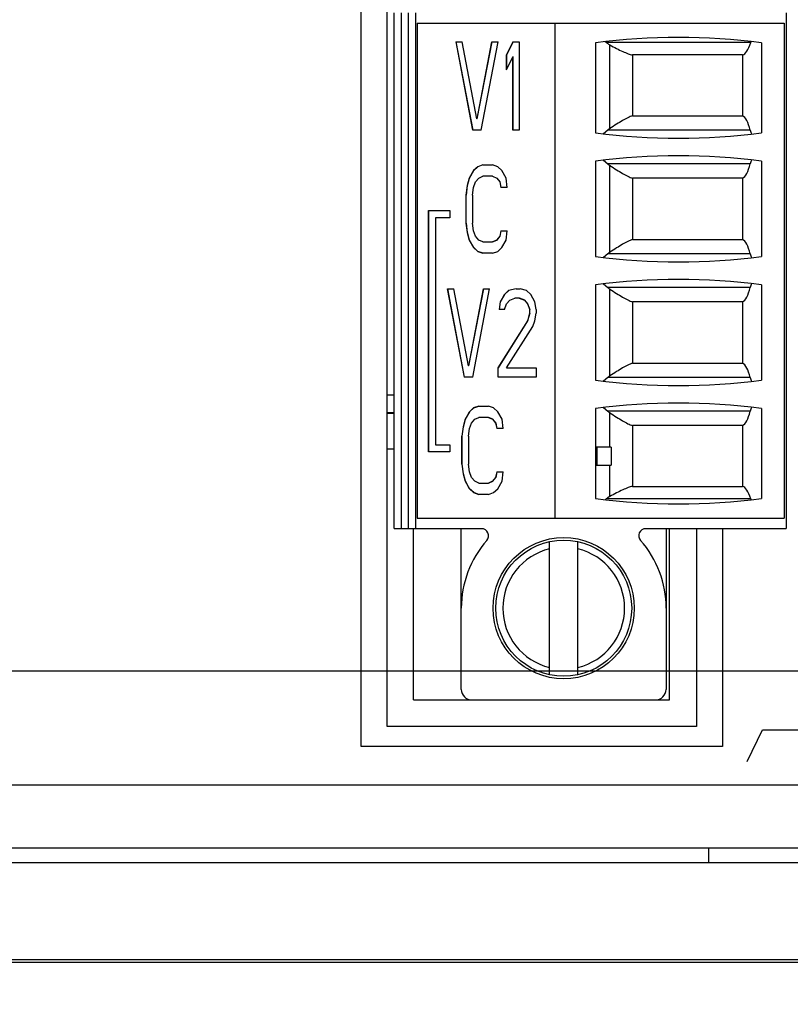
# Model space of a CAD drawing. Header units: inches. Extents: x 0 to 34, y 0 to 22.
# Tile 77 of 111: x 16.5 to 17.4, y 16.4 to 17.5. Entities that reach past the tile are written whole.
import ezdxf

# ---------------------------------------------------------------- set-up
doc = ezdxf.new("R2010")
doc.units = ezdxf.units.IN
doc.header["$LTSCALE"] = 1.87
doc.header["$MEASUREMENT"] = 0
doc.layers.get('0').update_dxf_attribs({"linetype": 'CONTINUOUS'})
for name, color, linetype in [('02___PRT_ALL_AXES', 7, 'CONTINUOUS'), ('ARTWORK', 7, 'CONTINUOUS'), ('DIMENSIONS', 7, 'CONTINUOUS')]:
    doc.layers.add(name, color=color, linetype=linetype)
doc.styles.get("Standard").update_dxf_attribs({"font": 'txt', "width": 0.8})
doc.dimstyles.new('DIMSTYLE_1', dxfattribs={"dimtxt": 0.125, "dimasz": 0.18, "dimexe": 0.125, "dimexo": 0.0625, "dimgap": 0.0625, "dimtad": 0, "dimtih": 1, "dimtoh": 1, "dimzin": 4, "dimdsep": 46, "dimtxsty": 'STANDARD', "dimblk": '_FILLED', "dimblk1": '_FILLED', "dimblk2": '_FILLED', "dimcen": 0.09, "dimadec": 0, "dimazin": 0, "dimtp": 0.01, "dimtm": 0.01, "dimtfac": 1, "dimtofl": 0, "dimtmove": 0, "dimatfit": 3, "dimldrblk": '_FILLED', "dimfxl": 1, "dimtolj": 1, "dimtzin": 4, "dimarcsym": 0})

# ---------------------------------------------------------------- blocks, each defined once
blk = doc.blocks.new('_FILLED')
at = {"color": 0, "linetype": 'BYBLOCK'}
blk.add_solid([(0, 0), (-1, 0.1736), (-1, -0.1736)], dxfattribs=at)
blk = doc.blocks.new('*D8')
at = {"layer": 'DIMENSIONS', "color": 2, "linetype": 'CONTINUOUS'}
for p, q in [((13.7107, 16.5513), (13.7107, 15.5492)), ((17.6754, 16.534), (17.6754, 15.5492)), ((13.7107, 15.6742), (15.018, 15.6742)), ((17.6754, 15.6742), (16.368, 15.6742))]:
    blk.add_line(p, q, dxfattribs=at)
at = {"layer": 'DIMENSIONS', "color": 2, "linetype": 'CONTINUOUS', "xscale": 0.18, "yscale": 0.18, "zscale": 0.18, "rotation": 180}
blk.add_blockref('_FILLED', (13.7107, 15.6742), dxfattribs=at)
at = {"layer": 'DIMENSIONS', "color": 2, "linetype": 'CONTINUOUS', "xscale": 0.18, "yscale": 0.18, "zscale": 0.18}
blk.add_blockref('_FILLED', (17.6754, 15.6742), dxfattribs=at)
at = {"layer": 'DIMENSIONS', "color": 2, "linetype": 'CONTINUOUS', "insert": (15.693, 15.7367), "char_height": 0.125, "width": 1.225, "attachment_point": 2, "line_spacing_factor": 0.9}
blk.add_mtext('3.96{\\Ftxt.shx;\\W1.000000;\\H0.125000; }[100.7]', dxfattribs=at)
blk = doc.blocks.new('*D9')
at = {"layer": 'DIMENSIONS', "color": 2, "linetype": 'CONTINUOUS'}
for p, q in [((17.8613, 16.5841), (17.8613, 14.7992)), ((13.7107, 16.5513), (13.7107, 14.7992)), ((13.7107, 14.9242), (15.111, 14.9242)), ((17.8613, 14.9242), (16.461, 14.9242))]:
    blk.add_line(p, q, dxfattribs=at)
at = {"layer": 'DIMENSIONS', "color": 2, "linetype": 'CONTINUOUS', "xscale": 0.18, "yscale": 0.18, "zscale": 0.18, "rotation": 180}
blk.add_blockref('_FILLED', (13.7107, 14.9242), dxfattribs=at)
at = {"layer": 'DIMENSIONS', "color": 2, "linetype": 'CONTINUOUS', "xscale": 0.18, "yscale": 0.18, "zscale": 0.18}
blk.add_blockref('_FILLED', (17.8613, 14.9242), dxfattribs=at)
at = {"layer": 'DIMENSIONS', "color": 2, "linetype": 'CONTINUOUS', "insert": (15.786, 14.9867), "char_height": 0.125, "width": 1.225, "attachment_point": 2, "line_spacing_factor": 0.9}
blk.add_mtext('4.15{\\Ftxt.shx;\\W1.000000;\\H0.125000; }[105.4]', dxfattribs=at)
blk = doc.blocks.new('*D10')
at = {"layer": 'DIMENSIONS', "color": 2, "linetype": 'CONTINUOUS'}
for p, q in [((12.8987, 16.7609), (12.8987, 17.1209)), ((17.4485, 16.7609), (12.7737, 16.7609)), ((14.7138, 16.4245), (12.7737, 16.4245)), ((12.8987, 16.4245), (12.8987, 15.8947)), ((12.8987, 15.8947), (12.7812, 15.8947))]:
    blk.add_line(p, q, dxfattribs=at)
at = {"layer": 'DIMENSIONS', "color": 2, "linetype": 'CONTINUOUS', "xscale": 0.18, "yscale": 0.18, "zscale": 0.18}
for p, rotation in [((12.8987, 16.7609), 270), ((12.8987, 16.4245), 90)]:
    blk.add_blockref('_FILLED', p, dxfattribs=dict(at, rotation=rotation))
at = {"layer": 'DIMENSIONS', "color": 2, "linetype": 'CONTINUOUS', "insert": (12.7187, 15.9572), "char_height": 0.125, "width": 0.925, "attachment_point": 3, "line_spacing_factor": 0.9}
blk.add_mtext('.34{\\Ftxt.shx;\\W1.000000;\\H0.125000; }[8.5]', dxfattribs=at)

msp = doc.modelspace()

# ---------------------------------------------------------------- linework, layer by layer
at = {"color": 3, "linetype": 'CONTINUOUS'}
for p, q in [((16.9313, 16.6992), (16.9313, 17.7162)), ((17.2763, 16.9196), (17.2763, 16.6992)), ((17.2763, 16.6992), (16.9313, 16.6992)), ((17.2898, 16.5637), (17.2898, 16.5472))]:
    msp.add_line(p, q, dxfattribs=at)
at = {"color": 7, "linetype": 'CONTINUOUS'}
for p, q in [((16.9392, 16.9196), (16.9392, 17.4944)), ((16.9471, 17.4944), (16.9471, 16.9196)), ((16.955, 16.9196), (16.955, 17.4944)), ((16.9628, 17.4944), (16.9628, 16.9196)), ((17.3762, 17.4944), (17.3762, 16.9196)), ((16.9648, 17.4826), (16.9648, 16.9314)), ((16.9648, 17.4826), (17.3742, 17.4826)), ((17.1183, 17.4826), (17.1183, 16.9314)), ((17.3742, 17.4826), (17.3742, 16.9314)), ((17.008, 17.462), (17.0268, 17.3635)), ((17.008, 17.462), (17.015, 17.462)), ((17.027, 17.3635), (17.0082, 17.462)), ((17.0315, 17.3761), (17.015, 17.462)), ((17.048, 17.462), (17.0315, 17.3761)), ((17.0317, 17.3761), (17.0482, 17.462)), ((17.0362, 17.3635), (17.055, 17.462)), ((17.048, 17.462), (17.055, 17.462)), ((17.0715, 17.462), (17.0644, 17.4473)), ((17.0647, 17.4473), (17.0717, 17.462)), ((17.0715, 17.462), (17.0785, 17.462)), ((17.0785, 17.462), (17.0785, 17.3635)), ((17.1636, 17.4609), (17.1636, 17.3606)), ((17.3367, 17.4613), (17.1756, 17.4613)), ((17.1798, 17.3654), (17.1798, 17.4585)), ((17.3487, 17.4609), (17.3487, 17.3606)), ((17.0644, 17.4306), (17.0644, 17.4473)), ((17.0647, 17.4473), (17.0644, 17.4473)), ((17.0644, 17.4306), (17.0715, 17.4452)), ((17.0647, 17.431), (17.0647, 17.4473)), ((17.0715, 17.3635), (17.0715, 17.4452)), ((17.0717, 17.4452), (17.0715, 17.4452)), ((17.0717, 17.3635), (17.0717, 17.4452)), ((17.2049, 17.4473), (17.2049, 17.3796)), ((17.3277, 17.4473), (17.2049, 17.4473)), ((17.3277, 17.4473), (17.3277, 17.3796)), ((17.0317, 17.3761), (17.0315, 17.3761)), ((17.2049, 17.3796), (17.3277, 17.3796)), ((17.0362, 17.3635), (17.0268, 17.3635)), ((17.0785, 17.3635), (17.0715, 17.3635)), ((17.1773, 17.3635), (17.1724, 17.3596)), ((17.3363, 17.3635), (17.1773, 17.3635)), ((17.0323, 17.3227), (17.0276, 17.3186)), ((17.0279, 17.3186), (17.0326, 17.3227)), ((17.0382, 17.3248), (17.0323, 17.3227)), ((17.0326, 17.3227), (17.0323, 17.3227)), ((17.0382, 17.3248), (17.0488, 17.3248)), ((17.0547, 17.3227), (17.0488, 17.3248)), ((17.0594, 17.3186), (17.0547, 17.3227)), ((17.1636, 17.3291), (17.1636, 17.2228)), ((17.1724, 17.33), (17.1773, 17.3261)), ((17.3363, 17.3261), (17.1773, 17.3261)), ((17.1798, 17.2276), (17.1798, 17.3242)), ((17.3487, 17.3291), (17.3487, 17.2228)), ((17.0229, 17.3102), (17.0206, 17.3018)), ((17.0208, 17.3018), (17.0232, 17.3102)), ((17.0276, 17.3186), (17.0229, 17.3102)), ((17.0232, 17.3102), (17.0229, 17.3102)), ((17.0232, 17.3102), (17.0279, 17.3186)), ((17.0279, 17.3186), (17.0276, 17.3186)), ((17.03, 17.306), (17.0335, 17.3102)), ((17.0335, 17.3102), (17.0382, 17.3123)), ((17.049, 17.3123), (17.0382, 17.3123)), ((17.0488, 17.3123), (17.0535, 17.3102)), ((17.0535, 17.3102), (17.057, 17.306)), ((17.0538, 17.3102), (17.0535, 17.3102)), ((17.0573, 17.306), (17.0538, 17.3102)), ((17.0641, 17.3102), (17.0594, 17.3186)), ((17.0653, 17.2997), (17.0641, 17.3102)), ((17.0206, 17.3018), (17.0194, 17.2913)), ((17.0196, 17.2913), (17.0208, 17.3018)), ((17.0208, 17.3018), (17.0206, 17.3018)), ((17.0265, 17.2913), (17.0276, 17.2997)), ((17.0276, 17.2997), (17.03, 17.306)), ((17.057, 17.306), (17.0582, 17.2997)), ((17.0573, 17.306), (17.057, 17.306)), ((17.0585, 17.2997), (17.0573, 17.306)), ((17.0653, 17.2997), (17.0582, 17.2997)), ((17.2049, 17.31), (17.2049, 17.2418)), ((17.3277, 17.31), (17.2049, 17.31)), ((17.3277, 17.31), (17.3277, 17.2418)), ((17.0194, 17.2599), (17.0194, 17.2913)), ((17.0196, 17.2913), (17.0194, 17.2913)), ((17.0196, 17.2599), (17.0196, 17.2913)), ((17.0265, 17.2913), (17.0265, 17.2599)), ((16.9776, 17.0052), (16.9776, 17.2739)), ((16.9776, 17.2739), (17.0011, 17.2739)), ((16.9778, 17.0052), (16.9778, 17.2739)), ((17.0011, 17.2739), (17.0011, 17.266)), ((16.9851, 17.266), (16.9851, 17.0131)), ((17.0011, 17.266), (16.9851, 17.266)), ((17.0196, 17.2599), (17.0194, 17.2599)), ((17.0194, 17.2599), (17.0206, 17.2495)), ((17.0208, 17.2495), (17.0196, 17.2599)), ((17.0276, 17.2515), (17.0265, 17.2599)), ((17.0208, 17.2495), (17.0206, 17.2495)), ((17.0206, 17.2495), (17.0229, 17.2411)), ((17.0232, 17.2411), (17.0208, 17.2495)), ((17.03, 17.2453), (17.0276, 17.2515)), ((17.0335, 17.2411), (17.03, 17.2453)), ((17.057, 17.2453), (17.0535, 17.2411)), ((17.0538, 17.2411), (17.0573, 17.2453)), ((17.0582, 17.2515), (17.057, 17.2453)), ((17.0573, 17.2453), (17.057, 17.2453)), ((17.0573, 17.2453), (17.0585, 17.2515)), ((17.0582, 17.2515), (17.0653, 17.2515)), ((17.0641, 17.2411), (17.0653, 17.2515)), ((17.0229, 17.2411), (17.0276, 17.2327)), ((17.0232, 17.2411), (17.0229, 17.2411)), ((17.0279, 17.2327), (17.0232, 17.2411)), ((17.0382, 17.239), (17.0335, 17.2411)), ((17.0382, 17.239), (17.049, 17.239)), ((17.0535, 17.2411), (17.0488, 17.239)), ((17.049, 17.239), (17.0538, 17.2411)), ((17.0538, 17.2411), (17.0535, 17.2411)), ((17.0594, 17.2327), (17.0641, 17.2411)), ((17.2049, 17.2418), (17.3277, 17.2418)), ((17.0276, 17.2327), (17.0323, 17.2285)), ((17.0279, 17.2327), (17.0276, 17.2327)), ((17.0326, 17.2285), (17.0279, 17.2327)), ((17.0326, 17.2285), (17.0323, 17.2285)), ((17.0323, 17.2285), (17.0382, 17.2264)), ((17.0383, 17.2265), (17.0326, 17.2285)), ((17.0488, 17.2264), (17.0382, 17.2264)), ((17.0488, 17.2264), (17.0547, 17.2285)), ((17.0547, 17.2285), (17.0594, 17.2327)), ((17.1773, 17.2258), (17.1724, 17.2218)), ((17.3363, 17.2258), (17.1773, 17.2258)), ((17.1636, 17.1913), (17.1636, 17.085)), ((17.1724, 17.1922), (17.1773, 17.1883)), ((17.3487, 17.1913), (17.3487, 17.085)), ((16.9986, 17.1869), (17.0056, 17.1869)), ((16.9986, 17.1869), (17.0174, 17.0885)), ((17.0176, 17.0885), (16.9988, 17.1869)), ((17.0221, 17.101), (17.0056, 17.1869)), ((17.0386, 17.1869), (17.0221, 17.101)), ((17.0223, 17.101), (17.0388, 17.1869)), ((17.0268, 17.0885), (17.0456, 17.1869)), ((17.0386, 17.1869), (17.0456, 17.1869)), ((17.0621, 17.1806), (17.0574, 17.1722)), ((17.0576, 17.1722), (17.0623, 17.1806)), ((17.0668, 17.1848), (17.0621, 17.1806)), ((17.0623, 17.1806), (17.0621, 17.1806)), ((17.0623, 17.1806), (17.0671, 17.1848)), ((17.0751, 17.1869), (17.0668, 17.1848)), ((17.0671, 17.1848), (17.0668, 17.1848)), ((17.0751, 17.1869), (17.0798, 17.1869)), ((17.0868, 17.1848), (17.0798, 17.1869)), ((17.0915, 17.1806), (17.0868, 17.1848)), ((17.0962, 17.1722), (17.0915, 17.1806)), ((17.3363, 17.1883), (17.1773, 17.1883)), ((17.1798, 17.0898), (17.1798, 17.1864)), ((17.0574, 17.1722), (17.0562, 17.1639)), ((17.0565, 17.1639), (17.0576, 17.1722)), ((17.0576, 17.1722), (17.0574, 17.1722)), ((17.0621, 17.1639), (17.0645, 17.1701)), ((17.0645, 17.1701), (17.068, 17.1743)), ((17.068, 17.1743), (17.0739, 17.1764)), ((17.0788, 17.1764), (17.0739, 17.1764)), ((17.0786, 17.1764), (17.0845, 17.1743)), ((17.0847, 17.1743), (17.0788, 17.1764)), ((17.0845, 17.1743), (17.088, 17.1701)), ((17.0847, 17.1743), (17.0845, 17.1743)), ((17.0882, 17.1701), (17.0847, 17.1743)), ((17.0882, 17.1701), (17.088, 17.1701)), ((17.088, 17.1701), (17.0904, 17.1639)), ((17.0906, 17.1639), (17.0882, 17.1701)), ((17.0974, 17.1639), (17.0962, 17.1722)), ((17.3277, 17.1722), (17.2049, 17.1722)), ((17.2049, 17.1722), (17.2049, 17.104)), ((17.3277, 17.1722), (17.3277, 17.104)), ((17.0621, 17.1639), (17.0562, 17.1639)), ((17.0904, 17.1597), (17.088, 17.1513)), ((17.0882, 17.1513), (17.0906, 17.1597)), ((17.0906, 17.1639), (17.0904, 17.1639)), ((17.0904, 17.1597), (17.0904, 17.1639)), ((17.0906, 17.1597), (17.0904, 17.1597)), ((17.0906, 17.1597), (17.0906, 17.1639)), ((17.0962, 17.1513), (17.0974, 17.1597)), ((17.0974, 17.1639), (17.0974, 17.1597)), ((17.088, 17.1513), (17.0551, 17.0989)), ((17.0553, 17.0989), (17.0882, 17.1513)), ((17.0882, 17.1513), (17.088, 17.1513)), ((17.0939, 17.145), (17.0962, 17.1513)), ((17.0645, 17.0989), (17.0939, 17.145)), ((17.2049, 17.104), (17.3277, 17.104)), ((17.0223, 17.101), (17.0221, 17.101)), ((17.0551, 17.0885), (17.0551, 17.0989)), ((17.0553, 17.0989), (17.0551, 17.0989)), ((17.0553, 17.0885), (17.0553, 17.0989)), ((17.0645, 17.0989), (17.0974, 17.0989)), ((17.0974, 17.0989), (17.0974, 17.0885)), ((17.0268, 17.0885), (17.0174, 17.0885)), ((17.0974, 17.0885), (17.0551, 17.0885)), ((17.1773, 17.088), (17.1724, 17.084)), ((17.3363, 17.088), (17.1773, 17.088)), ((16.9313, 17.0686), (16.9392, 17.0686)), ((16.9313, 17.0489), (16.9392, 17.0489)), ((16.9313, 17.0481), (16.9392, 17.0481)), ((17.0231, 17.0499), (17.0184, 17.0415)), ((17.0186, 17.0415), (17.0233, 17.0499)), ((17.0278, 17.0541), (17.0231, 17.0499)), ((17.0233, 17.0499), (17.0231, 17.0499)), ((17.0233, 17.0499), (17.028, 17.0541)), ((17.0337, 17.0562), (17.0278, 17.0541)), ((17.028, 17.0541), (17.0278, 17.0541)), ((17.028, 17.0541), (17.0337, 17.0561)), ((17.0337, 17.0562), (17.0443, 17.0562)), ((17.0501, 17.0541), (17.0443, 17.0562)), ((17.0548, 17.0499), (17.0501, 17.0541)), ((17.0596, 17.0415), (17.0548, 17.0499)), ((17.1636, 17.0535), (17.1636, 16.9531)), ((17.1724, 17.0544), (17.1773, 17.0505)), ((17.3363, 17.0505), (17.1773, 17.0505)), ((17.1798, 17.0102), (17.1798, 17.0486)), ((17.3487, 17.0535), (17.3487, 16.9531)), ((17.0184, 17.0415), (17.016, 17.0331)), ((17.0163, 17.0331), (17.0186, 17.0415)), ((17.0186, 17.0415), (17.0184, 17.0415)), ((17.0231, 17.0311), (17.0254, 17.0373)), ((17.0254, 17.0373), (17.029, 17.0415)), ((17.029, 17.0415), (17.0337, 17.0436)), ((17.0445, 17.0436), (17.0337, 17.0436)), ((17.0443, 17.0436), (17.049, 17.0415)), ((17.0492, 17.0415), (17.0445, 17.0436)), ((17.049, 17.0415), (17.0525, 17.0373)), ((17.0492, 17.0415), (17.049, 17.0415)), ((17.0527, 17.0373), (17.0492, 17.0415)), ((17.0527, 17.0373), (17.0525, 17.0373)), ((17.0525, 17.0373), (17.0537, 17.0311)), ((17.0539, 17.0311), (17.0527, 17.0373)), ((17.0607, 17.0311), (17.0596, 17.0415)), ((17.016, 17.0331), (17.0148, 17.0227)), ((17.0151, 17.0227), (17.0163, 17.0331)), ((17.0163, 17.0331), (17.016, 17.0331)), ((17.0219, 17.0227), (17.0231, 17.0311)), ((17.0607, 17.0311), (17.0537, 17.0311)), ((17.3277, 17.0344), (17.2049, 17.0344)), ((17.2049, 17.0344), (17.2049, 16.9667)), ((17.3277, 17.0344), (17.3277, 16.9667)), ((17.0148, 16.9913), (17.0148, 17.0227)), ((17.0151, 17.0227), (17.0148, 17.0227)), ((17.0151, 16.9913), (17.0151, 17.0227)), ((17.0219, 17.0227), (17.0219, 16.9913)), ((16.9313, 17.0087), (16.9392, 17.0087)), ((17.0011, 17.0052), (16.9776, 17.0052)), ((16.9851, 17.0131), (17.0011, 17.0131)), ((17.0011, 17.0131), (17.0011, 17.0052)), ((17.1813, 17.0102), (17.1637, 17.0102)), ((17.1637, 17.0102), (17.1637, 16.9905)), ((17.1656, 16.9905), (17.1656, 17.0102)), ((17.1813, 17.0102), (17.1813, 16.9905)), ((17.0151, 16.9913), (17.0148, 16.9913)), ((17.0148, 16.9913), (17.016, 16.9808)), ((17.0163, 16.9808), (17.0151, 16.9913)), ((17.0231, 16.9829), (17.0219, 16.9913)), ((17.0254, 16.9766), (17.0231, 16.9829)), ((17.0537, 16.9829), (17.0525, 16.9766)), ((17.0527, 16.9766), (17.0539, 16.9829)), ((17.0537, 16.9829), (17.0607, 16.9829)), ((17.0596, 16.9724), (17.0607, 16.9829)), ((17.1637, 16.9905), (17.1813, 16.9905)), ((17.1798, 16.9555), (17.1798, 16.9905)), ((17.016, 16.9808), (17.0184, 16.9724)), ((17.0163, 16.9808), (17.016, 16.9808)), ((17.0186, 16.9724), (17.0163, 16.9808)), ((17.0184, 16.9724), (17.0231, 16.964)), ((17.0186, 16.9724), (17.0184, 16.9724)), ((17.0233, 16.964), (17.0186, 16.9724)), ((17.029, 16.9724), (17.0254, 16.9766)), ((17.0337, 16.9703), (17.029, 16.9724)), ((17.0337, 16.9703), (17.0445, 16.9703)), ((17.049, 16.9724), (17.0443, 16.9703)), ((17.0445, 16.9703), (17.0492, 16.9724)), ((17.0525, 16.9766), (17.049, 16.9724)), ((17.0492, 16.9724), (17.049, 16.9724)), ((17.0492, 16.9724), (17.0527, 16.9766)), ((17.0527, 16.9766), (17.0525, 16.9766)), ((17.0548, 16.964), (17.0596, 16.9724)), ((17.0231, 16.964), (17.0278, 16.9599)), ((17.0233, 16.964), (17.0231, 16.964)), ((17.028, 16.9599), (17.0233, 16.964)), ((17.0278, 16.9599), (17.0337, 16.9578)), ((17.028, 16.9599), (17.0278, 16.9599)), ((17.0337, 16.9578), (17.028, 16.9599)), ((17.0443, 16.9578), (17.0501, 16.9599)), ((17.0501, 16.9599), (17.0548, 16.964)), ((17.2049, 16.9667), (17.3277, 16.9667)), ((17.0443, 16.9578), (17.0337, 16.9578)), ((17.3367, 16.9527), (17.1756, 16.9527)), ((16.9648, 16.9314), (17.3742, 16.9314)), ((16.9392, 16.9196), (17.0366, 16.9196)), ((16.9609, 16.7287), (16.9609, 16.9196)), ((17.014, 16.7405), (17.014, 16.9196)), ((17.2197, 16.9196), (17.3762, 16.9196)), ((17.2424, 16.9196), (17.2424, 16.7405)), ((17.2463, 16.7287), (17.2463, 16.9196)), ((17.1124, 16.7569), (17.1124, 16.9052)), ((17.1439, 16.7569), (17.1439, 16.9052)), ((16.9609, 16.7287), (17.2463, 16.7287)), ((17.6408, 16.5472), (14.8108, 16.5472)), ((14.8066, 16.4366), (17.6676, 16.4366)), ((17.6408, 16.4392), (14.8108, 16.4392))]:
    msp.add_line(p, q, dxfattribs=at)
for radius in [0.0787, 0.0758]:
    msp.add_circle((17.1282, 16.831), radius, dxfattribs=at)
for centre, radius, start, end in [((17.2561, 16.7392), 0.7277, 82.6956, 97.3044), ((17.0349, 17.2906), 0.2212, 50.5036, 50.8432), ((17.1935, 17.3442), 0.0253, 122.6795, 129.8905), ((17.2561, 18.0823), 0.7277, 262.6956, 277.3044), ((17.2561, 16.6073), 0.7277, 82.6956, 97.3044), ((17.1935, 17.3454), 0.0253, 230.1103, 237.3193), ((17.2561, 17.9445), 0.7277, 262.6956, 277.3044), ((17.1935, 17.2064), 0.0253, 122.6795, 129.8905), ((17.2561, 16.4695), 0.7277, 82.6956, 97.3044), ((17.1935, 17.2077), 0.0253, 230.1103, 237.3193), ((17.2561, 17.8067), 0.7277, 262.6956, 277.3044), ((17.1935, 17.0686), 0.0253, 122.6795, 129.8905), ((17.2561, 16.3317), 0.7277, 82.6956, 97.3044), ((17.1935, 17.0699), 0.0253, 230.1103, 237.3193), ((17.2561, 17.6749), 0.7277, 262.6956, 277.3044), ((17.0336, 17.125), 0.2233, 309.1581, 309.4946), ((17.0366, 16.9117), 0.00787, 318.6016, 90), ((17.2197, 16.9117), 0.00787, 90, 221.3984), ((17.1282, 16.831), 0.1142, 138.6016, 180), ((17.1282, 16.831), 0.1142, 0, 41.3984), ((17.1282, 16.831), 0.0679, 103.408, 256.592), ((17.1282, 16.831), 0.0679, 283.408, 76.592), ((17.0258, 16.7405), 0.0118, 180, 270), ((17.2305, 16.7405), 0.0118, 270, 360)]:
    msp.add_arc(centre, radius, start, end, dxfattribs=at)
for centre, major_axis, start_param, end_param in [((17.3265, 17.5062), (0, 0.0591), -3.066535, -2.435448), ((17.3421, 17.4373), (0, 0.0315), 0.660766, 0.706144), ((17.3253, 17.3212), (0, 0.0591), -0.770746, -0.148776), ((17.3421, 17.3861), (0, 0.0315), -3.912338, -3.696848), ((17.3253, 17.3684), (0, 0.0591), -2.992816, -2.370847), ((17.3421, 17.3035), (0, 0.0315), 0.555255, 0.770746), ((17.3253, 17.1834), (0, 0.0591), -0.770746, -0.148776), ((17.3421, 17.2483), (0, 0.0315), -3.912338, -3.696848), ((17.3421, 17.1657), (0, 0.0315), 0.555255, 0.770746), ((17.3253, 17.2306), (0, 0.0591), -2.992816, -2.370847), ((17.3253, 17.0456), (0, 0.0591), -0.770746, -0.148776), ((17.3421, 17.1106), (0, 0.0315), -3.912338, -3.696848), ((17.3253, 17.0928), (0, 0.0591), -2.992816, -2.370847), ((17.3421, 17.0279), (0, 0.0315), 0.555255, 0.770746), ((17.3265, 16.9078), (0, 0.0591), -0.706144, -0.075058), ((17.3421, 16.9767), (0, 0.0315), -3.847737, -3.802359)]:
    msp.add_ellipse(centre, major_axis=major_axis, ratio=0.266667, start_param=start_param, end_param=end_param, dxfattribs=at)
for points, knots in [([(17.1756, 17.4613), (17.176, 17.461), (17.1773, 17.46), (17.1787, 17.4591), (17.1798, 17.4585)], [0, 0, 0, 0, 0.245799, 1, 1, 1, 1]), ([(17.1798, 17.4585), (17.1823, 17.4572), (17.187, 17.4547), (17.1936, 17.4513), (17.1995, 17.4488), (17.2032, 17.4476), (17.2049, 17.4473)], [0, 0, 0, 0, 0.304581, 0.578581, 0.813199, 1, 1, 1, 1]), ([(17.2049, 17.3796), (17.2032, 17.379), (17.1994, 17.3773), (17.1936, 17.3741), (17.1869, 17.37), (17.1823, 17.367), (17.1798, 17.3654)], [0, 0, 0, 0, 0.188527, 0.424439, 0.697945, 1, 1, 1, 1]), ([(17.1798, 17.3242), (17.1823, 17.3226), (17.1869, 17.3196), (17.1936, 17.3155), (17.1994, 17.3123), (17.2032, 17.3106), (17.2049, 17.31)], [0, 0, 0, 0, 0.302059, 0.575569, 0.811478, 1, 1, 1, 1]), ([(17.2049, 17.2418), (17.2032, 17.2412), (17.1994, 17.2395), (17.1936, 17.2363), (17.1869, 17.2322), (17.1823, 17.2292), (17.1798, 17.2276)], [0, 0, 0, 0, 0.188527, 0.424439, 0.697945, 1, 1, 1, 1]), ([(17.1798, 17.1864), (17.1823, 17.1848), (17.1869, 17.1818), (17.1936, 17.1777), (17.1994, 17.1745), (17.2032, 17.1728), (17.2049, 17.1722)], [0, 0, 0, 0, 0.302059, 0.575569, 0.811478, 1, 1, 1, 1]), ([(17.2049, 17.104), (17.2032, 17.1034), (17.1994, 17.1018), (17.1936, 17.0985), (17.1869, 17.0944), (17.1823, 17.0914), (17.1798, 17.0898)], [0, 0, 0, 0, 0.188527, 0.424439, 0.697945, 1, 1, 1, 1]), ([(17.1798, 17.0486), (17.1823, 17.047), (17.1869, 17.044), (17.1936, 17.0399), (17.1994, 17.0367), (17.2032, 17.035), (17.2049, 17.0344)], [0, 0, 0, 0, 0.302059, 0.575569, 0.811478, 1, 1, 1, 1]), ([(17.2049, 16.9667), (17.2032, 16.9664), (17.1995, 16.9652), (17.1936, 16.9627), (17.187, 16.9593), (17.1823, 16.9568), (17.1798, 16.9555)], [0, 0, 0, 0, 0.186806, 0.421427, 0.695423, 1, 1, 1, 1]), ([(17.1798, 16.9555), (17.1795, 16.9553), (17.178, 16.9545), (17.1766, 16.9535), (17.1756, 16.9527)], [0, 0, 0, 0, 0.254966, 1, 1, 1, 1])]:
    msp.add_open_spline(points, degree=3, knots=knots, dxfattribs=at)
at = {"layer": '02___PRT_ALL_AXES', "color": 3, "linetype": 'CONTINUOUS'}
for p, q in [((17.4929, 16.6337), (14.5922, 16.6337)), ((17.5264, 16.5637), (14.5922, 16.5637))]:
    msp.add_line(p, q, dxfattribs=at)
at = {"layer": 'ARTWORK', "color": 40, "linetype": 'CONTINUOUS'}
for p, q in [((16.9023, 16.6768), (16.9023, 17.7385)), ((17.3054, 16.9196), (17.3054, 16.6768)), ((17.3328, 16.6603), (17.3497, 16.6954)), ((17.3497, 16.6954), (17.4551, 16.6954)), ((17.3054, 16.6768), (16.9023, 16.6768))]:
    msp.add_line(p, q, dxfattribs=at)

# ---------------------------------------------------------------- dimensions: what is measured, and where the dimension line sits
at = {"layer": 'DIMENSIONS', "color": 2, "linetype": 'CONTINUOUS'}
for base, p1, p2, angle, picture, middle in [((12.8987, 16.4245), (17.511, 16.7609), (14.7763, 16.4245), 270, '*D10', (12.2562, 15.8947)), ((13.7107, 15.6742), (17.6754, 16.5965), (13.7107, 16.6138), 180, '*D8', (15.693, 15.6742))]:
    dim = msp.add_linear_dim(base=base, p1=p1, p2=p2, angle=angle, dimstyle='DIMSTYLE_1', dxfattribs=at)
    dim.commit()
    dim.dimension.update_dxf_attribs({"geometry": picture, "text_midpoint": middle, "dimtype": 160})
dim = msp.add_linear_dim(base=(17.8613, 14.9242), p1=(13.7107, 16.6138), p2=(17.8613, 16.6466), dimstyle='DIMSTYLE_1', dxfattribs=at)
dim.commit()
dim.dimension.update_dxf_attribs({"geometry": '*D9', "text_midpoint": (15.786, 14.9242), "dimtype": 160})

doc.saveas('drawing.dxf')
